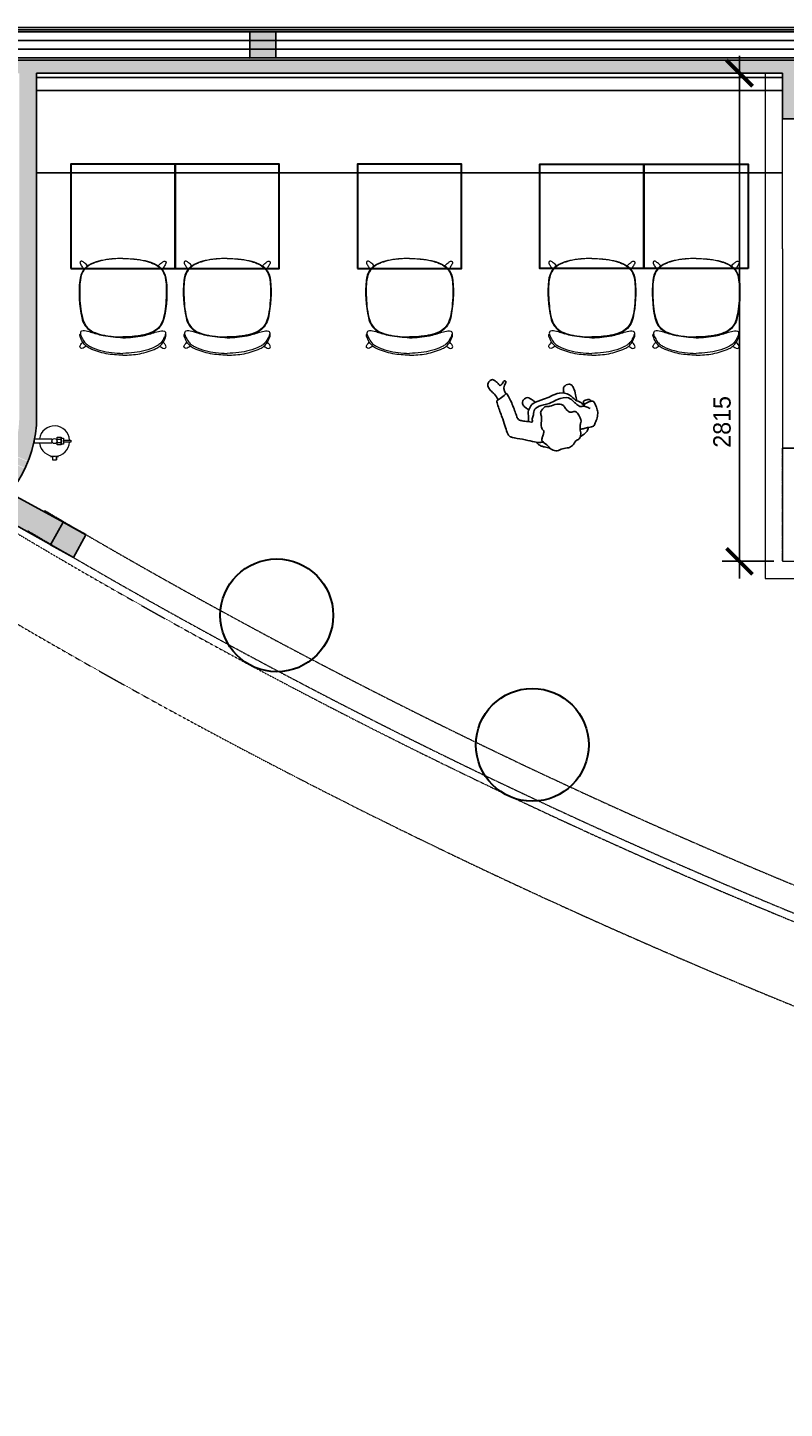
# Model space of a CAD drawing. Header units: inches. Extents: x 1703 to 137267, y -37098 to 14102.
# Tile 92 of 139: x 89205 to 93562, y 731 to 8687. Entities that reach past the tile are written whole.
import ezdxf

# ---------------------------------------------------------------- set-up
doc = ezdxf.new("R2010")
doc.units = ezdxf.units.IN
doc.header["$MEASUREMENT"] = 0
for name, pattern in [('DASHED2', [0.375, 0.25, -0.125]), ('LEVEL-F-OVERALL LAYOUT$0$HIDDEN', [0.375, 0.25, -0.125]), ('LEVEL-F-OVERALL LAYOUT$0$Hidden 2mm', [3, 2, -1])]:
    doc.linetypes.add(name, pattern=pattern)
for name, color, linetype in [('A-ANNO-DIMS-30', 7, 'Continuous'), ('AG-PEOPLE', 8, 'Continuous'), ('CT_PARTITION WALL', 180, 'Continuous'), ('elevation line', 1, 'Continuous'), ('EQUIPMENT', 1, 'Continuous'), ('LEVEL-F-OVERALL LAYOUT$0$NEW PILASTERS', 251, 'Continuous'), ('LEVEL-F-OVERALL LAYOUT$0$S-Section-Steel', 251, 'Continuous')]:
    doc.layers.add(name, color=color, linetype=linetype)
for name, color, linetype, lineweight in [('CKD Equipments', 252, 'Continuous', 0), ('LEVEL-F-OVERALL LAYOUT$0$A-DETL', 251, 'Continuous', 15), ('LEVEL-F-OVERALL LAYOUT$0$A-EQPM', 251, 'Continuous', 5), ('LEVEL-F-OVERALL LAYOUT$0$A-WALL', 251, 'Continuous', 13), ('LEVEL-F-OVERALL LAYOUT$0$A-WALL-FULL-EXTR', 251, 'Continuous', 35), ('LEVEL-F-OVERALL LAYOUT$0$I-FLOR-OVHD', 251, 'LEVEL-F-OVERALL LAYOUT$0$HIDDEN', 18), ('Naren-furn', 1, 'Continuous', 30)]:
    doc.layers.add(name, color=color, linetype=linetype, lineweight=lineweight)
doc.layers.add('GCEA-F-FIRE EXT 4.5KG CO2 TYPE', color=1, linetype='Continuous', lineweight=0, true_color=0xff0000)
doc.styles.add('I_NOTE', font='txt', dxfattribs={"height": 2})
doc.dimstyles.new('I_STANDARD_MM', dxfattribs={"dimtxt": 2, "dimasz": 1, "dimexe": 2, "dimexo": 1, "dimgap": 1, "dimtad": 1, "dimdec": 0, "dimrnd": 5, "dimzin": 3, "dimdsep": 46, "dimtxsty": 'I_NOTE', "dimblk": 'ARCHTICK', "dimcen": 0.09, "dimdle": 2, "dimclrd": 1, "dimclre": 1, "dimclrt": 4, "dimadec": 4, "dimazin": 0, "dimtfac": 1, "dimtdec": 0, "dimtmove": 1, "dimatfit": 3, "dimldrblk": 'OPEN90', "dimfxl": 1, "dimfrac": 1, "dimtolj": 1, "dimtzin": 0, "dimlwd": -1, "dimlwe": -1, "dimarcsym": 0})

# ---------------------------------------------------------------- blocks, each defined once
blk = doc.blocks.new('LEVEL-F-OVERALL LAYOUT$0$SHS150x5')
at = {"layer": 'LEVEL-F-OVERALL LAYOUT$0$S-Section-Steel'}
h = blk.add_hatch(color=256, dxfattribs=at)
h.dxf.hatch_style = 1
h.paths.add_polyline_path([(322740.3, -171646.3), (322890.3, -171646.3), (322890.3, -171796.3), (322740.3, -171796.3)])
blk.add_lwpolyline([(322740.3, -171646.3), (322890.3, -171646.3), (322890.3, -171796.3), (322740.3, -171796.3)], close=True, dxfattribs=at)
blk = doc.blocks.new('LEVEL-F-OVERALL LAYOUT$0$150x150')
blk.add_blockref('LEVEL-F-OVERALL LAYOUT$0$SHS150x5', (-322815.3, 171721.3))
blk = doc.blocks.new('Myranda Side Chair_Top')
at = {"layer": 'Naren-furn', "lineweight": 5}
for points in [[(0, 558.1, 0.045324), (-126.9, 545.3, 0.059313), (-182.6, 526.6, 0.121008), (-229.9, 488.2, 0.115126), (-249.4, 430.5, 0.079025), (-237.1, 214.8, 0.212442), (-185.7, 140.1, 0.089235), (-116, 115.7, 0.044325), (0, 105)], [(0, 557.7, 0.032743), (-82.3, 551.7, 0.043693), (-150.6, 536.9, 0.045866), (-190.1, 520, 0.229093), (-242.9, 447.1, 0.039863), (-249, 396, 0.038377), (-243.1, 267.4, 0.049384), (-228.7, 202, 0.242972), (-160.7, 130.2, 0.059169), (-107.1, 114.6, 0.045231), (0, 105.2)], [(0, 558.1, -0.045324), (126.9, 545.3, -0.059313), (182.5, 526.6, -0.121008), (229.8, 488.2, -0.115126), (249.4, 430.5, -0.079025), (237, 214.8, -0.212442), (185.6, 140.1, -0.089235), (115.9, 115.7, -0.044325), (0, 105)], [(0, 557.7, -0.032743), (82.3, 551.7, -0.043693), (150.5, 536.9, -0.045866), (190, 520, -0.229093), (242.8, 447.1, -0.039863), (249, 396, -0.038377), (243.1, 267.4, -0.049384), (228.7, 202, -0.242972), (160.7, 130.2, -0.059169), (107.1, 114.6, -0.045231), (0, 105.2)], [(-202.7, 514.8, 0.033112), (-222.1, 532.2, 0.052622), (-236.4, 541.2, 0.632589), (-247.5, 529.8, 0.050487), (-236.6, 510.3, 0.033042), (-225.3, 494.2)], [(202.7, 514.8, -0.033112), (222, 532.2, -0.052622), (236.4, 541.2, -0.632589), (247.5, 529.8, -0.050487), (236.6, 510.3, -0.033042), (225.2, 494.2)], [(0, 0, -0.043773), (-97, 8.6, -0.064178), (-189.8, 38.2, -0.056143), (-212.1, 52, -0.093502), (-231.9, 75.7, -0.06002), (-247.2, 109.3, -0.125182), (-247.8, 119, -0.112237), (-244.9, 123.5)], [(0, 100.6, -0.051647), (-114.3, 112.3, -0.029647), (-186.3, 132, 0.052771), (-221.5, 140.9, 0.130984), (-238.5, 138.9, 0.31033), (-244.9, 123, 0.060514), (-239.2, 106.3, 0.031259), (-225.5, 81.1, 0.079584), (-207.1, 61.4, 0.040413), (-188.1, 49.6, 0.052825), (-127.2, 27, 0.03424), (-66.3, 14.9, 0.033941), (0, 10.6)], [(-186.3, 132, -0.104561), (-183.6, 134, -0.190045), (-176.9, 134.2, -0.018892), (-166.8, 130, -0.006434), (-156.7, 125.6, -0.155372), (-153.5, 121.9)], [(0, 100.6, 0.051647), (114.3, 112.3, 0.029647), (186.2, 132, -0.052771), (221.4, 140.9, -0.130984), (238.4, 138.9, -0.31033), (244.8, 123, -0.060514), (239.1, 106.3, -0.031259), (225.4, 81.1, -0.079584), (207.1, 61.4, -0.040413), (188.1, 49.6, -0.052825), (127.1, 27, -0.03424), (66.3, 14.9, -0.033941), (0, 10.6)], [(0, 0, 0.043773), (97, 8.6, 0.064178), (189.8, 38.2, 0.056143), (212, 52, 0.093502), (231.9, 75.7, 0.06002), (247.2, 109.3, 0.125182), (247.7, 119, 0.112237), (244.9, 123.5)], [(186.2, 132, 0.104561), (183.6, 134, 0.190045), (176.9, 134.2, 0.018892), (166.8, 130, 0.006434), (156.7, 125.6, 0.155372), (153.4, 121.9)], [(-212.1, 52, -0.031425), (-223.8, 44.2, -0.060055), (-236.6, 39.4, -0.636361), (-247.3, 54.7, -0.017039), (-238.8, 67.5), (-231.9, 75.7)], [(212, 52, 0.031425), (223.7, 44.2, 0.060055), (236.5, 39.4, 0.636361), (247.3, 54.7, 0.017039), (238.7, 67.5), (231.9, 75.7)]]:
    blk.add_lwpolyline(points, format="xyb", dxfattribs=at)
blk = doc.blocks.new('19')
at = {"layer": 'AG-PEOPLE'}
for points, knots in [([(-153.6, 52.3), (-150.7, 59.1), (-143.5, 73.3), (-112.2, 83.2), (-100.3, 86.9), (-93.9, 88.4)], [0, 0, 0, 0, 0.2578445, 0.5630876, 0.8048245, 0.8048245, 0.8048245, 0.8048245]), ([(-112.3, 29.3), (-115.3, 22), (-122.2, 12.7), (-130.4, -3.2), (-123.7, -23.9), (-127.1, -32.1), (-113.9, -65.4), (-83.9, -58.8), (-70.4, -75.1), (-61, -99), (-58, -119.1), (-23.8, -136.8), (18.1, -128.8), (39.5, -142.1), (64.9, -131.8), (83.6, -115.4), (79.3, -91.4), (95.3, -58.4), (105.7, -28.1), (92, -7.9), (103.9, 7.2), (114.7, 25.1), (130.2, 39.4), (102.1, 72.3), (96.3, 88.9), (87, 109.7), (58.8, 129), (25.2, 119), (-8.6, 129.5), (-36.2, 126.1), (-60.6, 98.9), (-85.8, 103.5), (-102.7, 75.1), (-103.7, 60.4), (-108.6, 38.4), (-112.3, 29.3)], [0, 0, 0, 0, 0.243758, 0.469126, 0.711875, 0.878807, 1.174441, 1.45586, 1.687286, 1.95782, 2.190653, 2.505465, 2.853004, 3.109236, 3.378674, 3.633135, 3.883574, 4.208805, 4.512219, 4.75122, 4.981103, 5.235644, 5.457588, 5.794591, 6.034522, 6.28788, 6.592593, 6.910286, 7.231556, 7.513762, 7.830184, 8.088918, 8.379427, 8.600643, 8.908256, 8.908256, 8.908256, 8.908256]), ([(92, 97.9), (101.5, 91.8), (120.2, 79.2), (136.4, 70.8), (150.8, 54.2), (154.6, 44.3), (156, 39.2)], [0, 0, 0, 0, 0.318973, 0.55567, 0.805324, 1.02326, 1.02326, 1.02326, 1.02326]), ([(-106.4, 49.3), (-113.9, 49.3), (-129.2, 49.8), (-156.7, 52), (-186.9, 58.9), (-200.8, 38.8), (-221.7, 15.9), (-235.1, -14.6), (-235.3, -42.1), (-234, -79.5), (-220.3, -86), (-203.5, -87.3), (-186.3, -86.1), (-172.8, -82), (-169.7, -74.6), (-168.9, -71.2)], [0, 0, 0, 0, 0.259994, 0.55285, 0.842148, 1.095273, 1.403355, 1.713057, 2.009948, 2.331933, 2.525445, 2.748828, 2.979667, 3.178282, 3.355898, 3.355898, 3.355898, 3.355898]), ([(-197.6, -47.8), (-195, -51.2), (-189.1, -57.6), (-169.7, -74.4), (-143.3, -74), (-130.6, -100.2), (-118.7, -115.3), (-105.4, -152.9), (-33.1, -160.8), (2, -146.3), (62.8, -155.7), (108.5, -149.5), (121.8, -115.6), (138.4, -98.6), (140.4, -74.2), (157.4, -85.8), (189.4, -99.6), (208.9, -110.6), (217.5, -124.8), (217, -151.8), (218.9, -220), (226.9, -267.8), (232.3, -284.8), (243, -276.2), (273.6, -264.1), (298.4, -261.2), (300.1, -251.6), (301.9, -217.7), (297.2, -148.8), (298.8, -98.7), (300, -59.4), (293.5, -40.3), (278.6, -28), (224.3, -1.7), (177.8, 27.4), (141.7, 47.5), (126.5, 49.1), (119.4, 49.6)], [0, 0, 0, 0, 0.197049, 0.467566, 0.737699, 1.015436, 1.259224, 1.582254, 2.024992, 2.371322, 2.796046, 3.153497, 3.465071, 3.739154, 3.967343, 4.171258, 4.506139, 4.764805, 4.971091, 5.248207, 5.709345, 6.100884, 6.289167, 6.457885, 6.784056, 7.046062, 7.189918, 7.500888, 7.963833, 8.361908, 8.699644, 8.932534, 9.162909, 9.58574, 10.007097, 10.350573, 10.604033, 10.604033, 10.604033, 10.604033]), ([(-219.4, -85.4), (-218.3, -88.5), (-214.6, -94.7), (-203.8, -103.3), (-173.4, -103.1), (-172.5, -90.5), (-171.3, -82.4), (-171.9, -78.3)], [0, 0, 0, 0, 0.171936, 0.376407, 0.658092, 0.829167, 1.021895, 1.021895, 1.021895, 1.021895]), ([(-168.9, -71.2), (-167.3, -80.8), (-161.6, -101.6), (-129.8, -117.9), (-113.9, -164.9), (-59.3, -194.3), (-4.3, -185.3), (37.9, -182.2), (105.2, -184.7), (134, -159), (151.5, -137.2), (153.3, -105.9), (160.7, -94.1), (164.2, -88.3)], [0, 0, 0, 0, 0.296033, 0.60905, 0.98459, 1.400543, 1.800893, 2.166256, 2.606535, 2.936906, 3.221323, 3.519894, 3.767248, 3.767248, 3.767248, 3.767248]), ([(-138.9, -115.9), (-141.2, -127), (-144.6, -148.4), (-146.3, -189.5), (-141.1, -208.3), (-126.9, -223.9), (-93.9, -217.6), (-86.8, -200.5), (-83, -186.6), (-83, -179.6)], [0, 0, 0, 0, 0.319715, 0.66763, 0.90647, 1.14114, 1.436866, 1.665247, 1.916713, 1.916713, 1.916713, 1.916713]), ([(89.7, -181.3), (93.6, -187.6), (102.1, -198.7), (122.1, -223.5), (139.3, -222.2), (157, -211.9), (163.8, -197), (159.8, -178.2), (150.8, -168.5), (143.7, -156.7), (140.1, -150.9)], [0, 0, 0, 0, 0.25929, 0.557032, 0.771918, 1.013236, 1.229485, 1.459937, 1.660154, 1.908197, 1.908197, 1.908197, 1.908197]), ([(236.5, -281.2), (237.5, -286.9), (238.4, -298.1), (236.8, -317.9), (229.2, -330.9), (206.9, -347.3), (222.2, -357.3), (231.2, -345.6), (255.2, -329.9), (258.3, -352.4), (269.3, -367.2), (274, -374.1), (284.3, -388), (309.9, -376.2), (319.1, -367.1), (320.5, -344.8), (314, -323.6), (296.8, -299.1), (290.8, -274.3), (289.6, -262)], [0, 0, 0, 0, 0.227651, 0.464849, 0.686706, 0.944658, 1.115715, 1.322541, 1.579281, 1.800177, 2.035322, 2.220311, 2.465353, 2.659441, 2.853963, 3.092323, 3.350578, 3.626177, 3.93611, 3.93611, 3.93611, 3.93611])]:
    blk.add_open_spline(points, degree=3, knots=knots, dxfattribs=at)
blk = doc.blocks.new('_ArchTick')
at = {"color": 0, "linetype": 'ByBlock', "const_width": 0.15}
blk.add_lwpolyline([(-0.5, -0.5), (0.5, 0.5)], dxfattribs=at)
blk = doc.blocks.new('*D295')
at = {"layer": 'A-ANNO-DIMS-30', "color": 1}
for p, q in [((93303.4, 8524.4), (93303.4, 5511.9)), ((93500.7, 8424.4), (93203.4, 8424.4)), ((93500.7, 5611.9), (93203.4, 5611.9))]:
    blk.add_line(p, q, dxfattribs=at)
at = {"layer": 'Defpoints', "color": 0}
for p in [(93550.7, 8424.4), (93303.4, 5611.9), (93550.7, 5611.9)]:
    blk.add_point(p, dxfattribs=at)
at = {"layer": 'A-ANNO-DIMS-30', "color": 1, "linetype": 'ByBlock', "xscale": 150, "yscale": 150, "zscale": 150}
for p, rotation in [((93303.4, 8424.4), 90), ((93303.4, 5611.9), 270)]:
    blk.add_blockref('_ArchTick', p, dxfattribs=dict(at, rotation=rotation))
at = {"layer": 'A-ANNO-DIMS-30', "color": 1, "insert": (93203.4, 6415.1), "char_height": 100, "attachment_point": 5, "rotation": 90, "style": 'I_NOTE'}
blk.add_mtext('\\A1;2815', dxfattribs=at)
blk = doc.blocks.new('_Open90')
at = {"color": 0, "linetype": 'ByBlock', "lineweight": -2}
for p, q in [((0, 0), (-1, 0)), ((-0.5, 0.5), (0, 0)), ((0, 0), (-0.5, -0.5))]:
    blk.add_line(p, q, dxfattribs=at)
blk = doc.blocks.new('A$C13CA0A9B')
at = {"layer": 'GCEA-F-FIRE EXT 4.5KG CO2 TYPE', "linetype": 'Continuous', "lineweight": 0, "ltscale": 250}
for p, q in [((-12.7, 114.9), (12.7, 114.9)), ((-12.7, 14.8), (-12.7, 114.9)), ((12.7, 114.9), (12.7, 14.8)), ((-88.2, 11.2), (-108.3, 11.2)), ((-108.3, 11.2), (-108.3, -11.2)), ((-88.2, 11.2), (-108.3, 11.2)), ((-108.3, 11.2), (-108.3, -11.2)), ((-88.2, 22.3), (-88.2, 11.2)), ((12.7, 14.8), (-12.7, 14.8)), ((-108.3, -11.2), (-88.2, -11.2)), ((-88.2, -11.2), (-108.3, -11.2)), ((-88.2, -11.2), (-88.2, -22.3)), ((-21.9, -14.8), (21.9, -14.8)), ((-21.9, -38.7), (-21.9, -14.8)), ((21.9, -38.7), (-21.9, -38.7)), ((-17.6, -38.7), (17.6, -38.7)), ((-17.6, -51.4), (-17.6, -38.7)), ((17.6, -51.4), (-17.6, -51.4)), ((-9.2, -38.7), (-9.2, -14.8)), ((-5.6, -51.4), (5.6, -51.4)), ((-5.6, -95.1), (-5.6, -51.4)), ((5.6, -51.4), (5.6, -95.1)), ((9.2, -38.7), (9.2, -14.8)), ((17.6, -38.7), (17.6, -51.4)), ((21.9, -14.8), (21.9, -38.7)), ((5.6, -95.1), (-5.6, -95.1))]:
    blk.add_line(p, q, dxfattribs=at)
at = {"layer": 'GCEA-F-FIRE EXT 4.5KG CO2 TYPE', "linetype": 'Continuous'}
for p, q in [((64.2, 59.5, 0), (59.5, 64.2, 0)), ((12.4, -14.8, 0), (9.2, -11.6, 0)), ((6.1, -87.4, 0), (5.6, -87, 0))]:
    blk.add_line(p, q, dxfattribs=at)
at = {"layer": 'GCEA-F-FIRE EXT 4.5KG CO2 TYPE', "linetype": 'Continuous', "lineweight": 0, "ltscale": 250}
blk.add_circle((0, 0), 14.8, dxfattribs=at)
for start, end in [(98.33622, 266.30554), (273.69446, 81.66378)]:
    blk.add_arc((0, 0), 87.6, start, end, dxfattribs=at)

msp = doc.modelspace()

# ---------------------------------------------------------------- hatches: boundary and pattern name
at = {"layer": 'EQUIPMENT'}
h = msp.add_hatch(color=253, dxfattribs=at)
h.dxf.hatch_style = 1
h.paths.add_polyline_path([(86537.6, 8499.4), (85210.6, 8499.4), (85150.7, 8538.9), (85095.7, 8455.5), (87409, 6930.1), (87464, 7013.6), (87385.1, 7065.6), (87356.5, 7065.6), (87356.5, 7084.5), (86537.6, 7624.4)])
h.paths.add_polyline_path([(86438.5, 8424.4), (86437.6, 8423.8), (86437.6, 7690.4), (85324.3, 8424.4)], flags=16)
h.paths.add_polyline_path([(89256.5, 8424.4), (93550.7, 8424.4), (93550.7, 8161.9), (93957, 8161.9), (93957, 8286.9), (96107, 8286.9), (96107, 8161.9), (96513.2, 8161.9), (96513.2, 8499.4), (87437.6, 8499.4), (87437.6, 8424.4), (89156.5, 8424.4), (89156.5, 6540, -0.121461), (89134.4, 6253.6, -0.003202), (89132, 6246.3), (89127.2, 6223.2), (89206.8, 6188.7, 0.09501), (89256.5, 6447.6)])
h.paths.add_polyline_path([(87589.2, 6931), (87534.2, 6847.5), (87878.2, 6620.7, 0.363199), (88266.5, 5810.5), (88304.1, 5897.4), (88278.1, 5915.6), (88278.4, 5916, -0.279141), (87956.5, 6447.6, -0.091873), (87996.3, 6662.6)])
h.paths.add_polyline_path([(88344.8, 5883), (88366.2, 5878.6, -0.031), (88297.3, 5906.5), (88308, 5898.9), (88269.3, 5809.3, 0.014288), (88306.2, 5793.9)])
h.paths.add_polyline_path([(88993.1, 5900.4, -0.000786), (88902.1, 5957.1, -0.233154), (88377.8, 5874.8), (88377.4, 5872.6), (88346.4, 5879.1), (88309, 5792.8, 0.264635)])
h.paths.add_polyline_path([(89188.4, 6146.5), (89108.9, 6180.9), (89090.7, 6154.9), (89087.8, 6157.1), (89106.2, 6183.2, 0.009158), (89115.3, 6203.2, 0.009158), (89123.6, 6223.6), (89130.1, 6254.9), (89133.6, 6254.2), (89132, 6246.3, 0.003202), (89134.4, 6253.6, 0.121461), (89156.5, 6540), (89156.5, 6447.6, -0.243908), (88902.1, 5957.1, 0.000786), (88993.1, 5900.4, 0.11367)])
h.paths.add_polyline_path([(89122.9, 6221.7, -0.008345), (89115.3, 6203.2, -0.008345), (89107, 6185), (89189.7, 6149.2, 0.014288), (89205.7, 6185.9)])
h = msp.add_hatch(color=253, dxfattribs=at)
h.dxf.hatch_style = 1
h.paths.add_polyline_path([(89100.4, 6007, -0.054174), (88993.1, 5900.4), (89337.2, 5707.3), (89408.8, 5837.6)])

# ---------------------------------------------------------------- linework, layer by layer
at = {"layer": 'CKD Equipments', "color": 7}
for p, q in [((93450.7, 8424.4), (93450.7, 5511.9)), ((93550.7, 7411.9), (93550.7, 8161.9)), ((93550.7, 7411.9), (93550.7, 5611.9)), ((93550.7, 5611.9), (96400.7, 5611.9)), ((93450.7, 5511.9), (96300.7, 5511.9))]:
    msp.add_line(p, q, dxfattribs=at)
at = {"layer": 'CT_PARTITION WALL', "linetype": 'DASHED2', "lineweight": 0, "ltscale": 20}
msp.add_lwpolyline([(93550.2, 6263.4), (93550.2, 5614)], dxfattribs=at)
at = {"layer": 'elevation line', "ltscale": 0.25}
for p, q in [((89256.5, 8399.4), (93550.7, 8399.4)), ((89256.5, 8324.4), (93550.7, 8324.4)), ((89256.5, 7849.4), (93550.7, 7849.4))]:
    msp.add_line(p, q, dxfattribs=at)
msp.add_lwpolyline([(96400.7, 6263.4), (93550.2, 6263.4)], dxfattribs=at)
at = {"layer": 'EQUIPMENT'}
msp.add_line((89468, 5633.9), (89540.2, 5765.3), dxfattribs=at)
at = {"layer": 'LEVEL-F-OVERALL LAYOUT$0$A-DETL', "linetype": 'LEVEL-F-OVERALL LAYOUT$0$Hidden 2mm', "lineweight": 15}
for p, q in [((96513.2, 8661.9), (87437.6, 8661.9)), ((87437.6, 8511.9), (95286.9, 8511.9))]:
    msp.add_line(p, q, dxfattribs=at)
at = {"layer": 'LEVEL-F-OVERALL LAYOUT$0$A-DETL'}
msp.add_arc((88556.5, 6447.6), 925, 323.49337, 323.98725, dxfattribs=at)
at = {"layer": 'LEVEL-F-OVERALL LAYOUT$0$A-DETL', "linetype": 'LEVEL-F-OVERALL LAYOUT$0$Hidden 2mm', "lineweight": 15}
for radius, start, end in [(33871.8, 239.34358, 257.16427), (34021.8, 239.29868, 254.96625)]:
    msp.add_arc((106575.6, 35041.7), radius, start, end, dxfattribs=at)
at = {"layer": 'LEVEL-F-OVERALL LAYOUT$0$A-EQPM', "color": 1, "lineweight": 5, "flags": 128}
for points in [[(89206.1, 5787.8), (89206.1, 5787.9)], [(89208.3, 5786.5), (89208.3, 5786.6)]]:
    msp.add_lwpolyline(points, dxfattribs=at)
at = {"layer": 'LEVEL-F-OVERALL LAYOUT$0$A-WALL', "color": 3, "lineweight": 25}
for p, q in [((89256.5, 6447.6), (89256.5, 8424.4)), ((89256.5, 8424.4), (93550.7, 8424.4)), ((89540.3, 5765.4), (89100.4, 6007)), ((89468, 5633.9), (88993.1, 5900.4))]:
    msp.add_line(p, q, dxfattribs=at)
for points in [[(87437.6, 8686.9), (96513.2, 8686.9)], [(93550.7, 8424.4), (93550.7, 8161.9), (93957, 8161.9), (93957, 8286.9), (96107, 8286.9), (96107, 8161.9), (96513.3, 8161.9)]]:
    msp.add_lwpolyline(points, dxfattribs=at)
at = {"layer": 'LEVEL-F-OVERALL LAYOUT$0$A-WALL-FULL-EXTR', "color": 2, "lineweight": -2}
for points in [[(87437.6, 8674.4), (96513.2, 8674.4)], [(87437.6, 8661.9), (96513.2, 8661.9)], [(87437.6, 8611.9), (96513.2, 8611.9)], [(87437.6, 8561.9), (96513.3, 8561.9)], [(87437.6, 8511.9), (96513.3, 8511.9)], [(87437.6, 8499.4), (96513.3, 8499.4)]]:
    msp.add_lwpolyline(points, dxfattribs=at)
msp.add_arc((88556.5, 6447.6), 700, 165.68444, 0, dxfattribs=at)
at = {"layer": 'LEVEL-F-OVERALL LAYOUT$0$I-FLOR-OVHD', "ltscale": 0.25}
msp.add_lwpolyline([(102610.8, 731.1, -0.019531), (99942, 1151, -0.089507), (88364.3, 5720)], format="xyb", dxfattribs=at)
msp.add_arc((106575.6, 35041.7), 34066.8, 238.96902, 252.04841, dxfattribs=at)
at = {"layer": 'Naren-furn'}
for points in [[(89453.6, 7299.4), (90053.6, 7299.4), (90053.6, 7899.4), (89453.6, 7899.4)], [(90053.6, 7299.4), (90653.6, 7299.4), (90653.6, 7899.4), (90053.6, 7899.4)], [(91103.6, 7299.4), (91703.6, 7299.4), (91703.6, 7899.4), (91103.6, 7899.4)], [(92753.6, 7299.4), (92153.6, 7299.4), (92153.6, 7899.4), (92753.6, 7899.4)], [(93353.6, 7299.4), (92753.6, 7299.4), (92753.6, 7899.4), (93353.6, 7899.4)]]:
    msp.add_lwpolyline(points, close=True, dxfattribs=at)
for centre in [(90639.1, 5300.4), (92110.6, 4554.2)]:
    msp.add_circle(centre, 325, dxfattribs=at)

# ---------------------------------------------------------------- block references
at = {"layer": 'AG-PEOPLE', "color": 4, "rotation": 198.2684440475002}
msp.add_blockref('19', (92270.3, 6384.5), dxfattribs=at)
at = {"layer": 'GCEA-F-FIRE EXT 4.5KG CO2 TYPE', "rotation": 90}
msp.add_blockref('A$C13CA0A9B', (89359.1, 6304.6), dxfattribs=at)
at = {"layer": 'LEVEL-F-OVERALL LAYOUT$0$NEW PILASTERS'}
for p, rotation in [((90559, 8586.9), 0.04019583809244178), ((89438.4, 5735.7), 331.2140336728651)]:
    msp.add_blockref('LEVEL-F-OVERALL LAYOUT$0$150x150', p, dxfattribs=dict(at, rotation=rotation))
at = {"layer": 'Naren-furn'}
for p in [(89753.6, 6799.4), (90353.6, 6799.4), (91403.6, 6799.4)]:
    msp.add_blockref('Myranda Side Chair_Top', p, dxfattribs=at)
at = {"layer": 'Naren-furn', "xscale": -1}
for p in [(92453.6, 6799.4), (93053.6, 6799.4)]:
    msp.add_blockref('Myranda Side Chair_Top', p, dxfattribs=at)

# ---------------------------------------------------------------- dimensions: what is measured, and where the dimension line sits
at = {"layer": 'A-ANNO-DIMS-30'}
dim = msp.add_linear_dim(base=(93303.4097, 5611.8866), p1=(93550.7313, 8424.4491), p2=(93550.7313, 5611.8866), angle=90, dimstyle='I_STANDARD_MM', override={"dimtxt": 5, "dimasz": 3, "dimclrt": 1}, dxfattribs=at)
dim.commit()
dim.dimension.update_dxf_attribs({"geometry": '*D295', "text_midpoint": (93303.4097, 6415.0704), "dimtype": 160})

doc.saveas('drawing.dxf')
